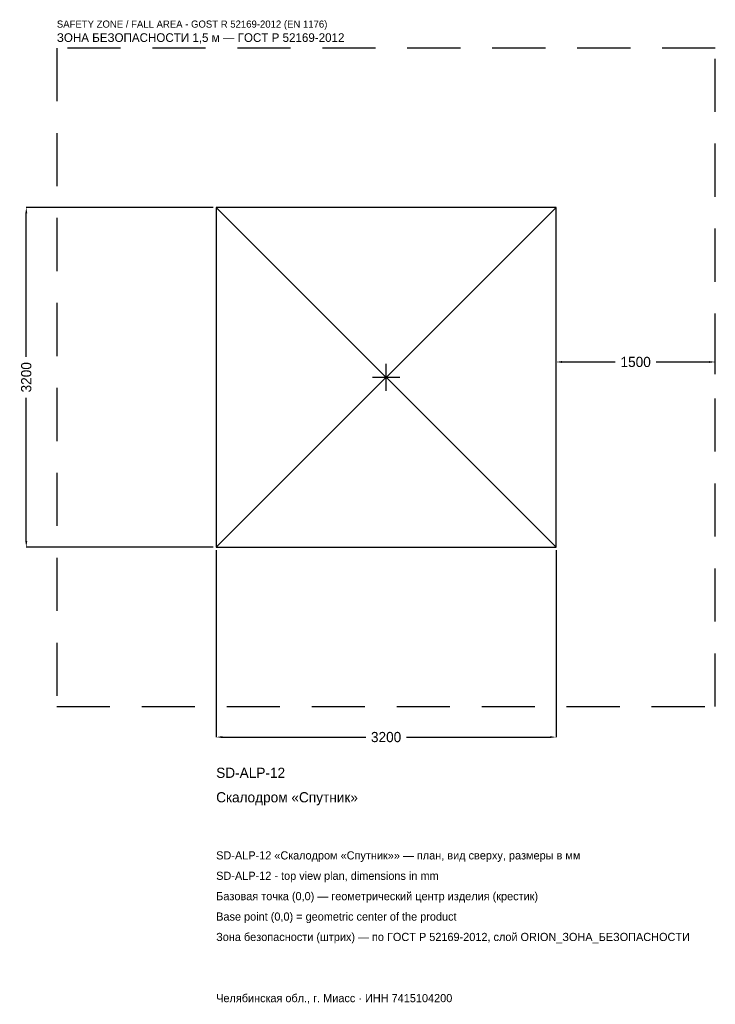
# Model space of a CAD drawing. Header units: metres. Extents: x -3450 to 3100, y -5904 to 3367.
import ezdxf

# ---------------------------------------------------------------- set-up
doc = ezdxf.new("R2010")
doc.units = ezdxf.units.M
doc.linetypes.add('DASHED', pattern=[800, 500, -300])
for name, color, linetype in [('ЗСК_ДАННЫЕ', 3, 'Continuous'), ('ЗСК_ЗОНА_БЕЗОПАСНОСТИ', 1, 'Continuous'), ('ЗСК_КОНТУР', 7, 'Continuous'), ('ЗСК_РАЗМЕРЫ', 8, 'Continuous')]:
    doc.layers.add(name, color=color, linetype=linetype)
doc.dimstyles.new('ORION', dxfattribs={"dimtxt": 96, "dimasz": 57.6, "dimexe": 1.25, "dimexo": 28.8, "dimtad": 1, "dimdec": 0, "dimcen": 2.5, "dimazin": 3, "dimtfac": 1, "dimtmove": 0, "dimatfit": 3})

# ---------------------------------------------------------------- blocks, each defined once
blk = doc.blocks.new('_CLOSEDFILLED')
at = {"color": 0, "linetype": 'BYBLOCK'}
blk.add_solid([(-1, 0.16), (0, 0), (-1, -0.16)], dxfattribs=at)
blk = doc.blocks.new('*D1')
for p, q in [((-1600, -1628.8), (-1600, -3388)), ((1600, -1628.8), (1600, -3388)), ((-1542.4, -3388), (-192, -3388)), ((192, -3388), (1542.4, -3388))]:
    blk.add_line(p, q)
at = {"layer": 'Defpoints'}
for p in [(-1600, -1600), (1600, -1600), (-1600, -3388)]:
    blk.add_point(p, dxfattribs=at)
at = {"layer": 'ЗСК_РАЗМЕРЫ', "xscale": 57.599999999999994, "yscale": 57.599999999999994, "rotation": 180}
blk.add_blockref('_CLOSEDFILLED', (-1600, -3388), dxfattribs=at)
at = {"layer": 'ЗСК_РАЗМЕРЫ', "xscale": 57.599999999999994, "yscale": 57.599999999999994}
blk.add_blockref('_CLOSEDFILLED', (1600, -3388), dxfattribs=at)
at = {"layer": 'ЗСК_РАЗМЕРЫ', "insert": (0, -3388), "char_height": 96, "attachment_point": 5}
blk.add_mtext('3200', dxfattribs=at)
blk = doc.blocks.new('*D2')
for p, q in [((-1628.8, 1600), (-3388, 1600)), ((-3388, 192), (-3388, 1542.4)), ((-3388, -1542.4), (-3388, -192)), ((-1628.8, -1600), (-3388, -1600))]:
    blk.add_line(p, q)
at = {"layer": 'Defpoints'}
for p in [(-1600, 1600), (-3388, -1600), (-1600, -1600)]:
    blk.add_point(p, dxfattribs=at)
at = {"layer": 'ЗСК_РАЗМЕРЫ', "xscale": 57.599999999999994, "yscale": 57.599999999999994}
for p, rotation in [((-3388, 1600), 90), ((-3388, -1600), 270)]:
    blk.add_blockref('_CLOSEDFILLED', p, dxfattribs=dict(at, rotation=rotation))
at = {"layer": 'ЗСК_РАЗМЕРЫ', "insert": (-3388, 0), "char_height": 96, "attachment_point": 5, "rotation": 90}
blk.add_mtext('3200', dxfattribs=at)
blk = doc.blocks.new('*D3')
for p, q in [((1600, 28.8), (1600, 144)), ((1657.6, 144), (2158, 144)), ((2542, 144), (3042.4, 144)), ((3100, 28.8), (3100, 144))]:
    blk.add_line(p, q)
at = {"layer": 'Defpoints'}
for p in [(1600, 144), (1600, 0), (3100, 0)]:
    blk.add_point(p, dxfattribs=at)
at = {"layer": 'ЗСК_РАЗМЕРЫ', "xscale": 57.599999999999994, "yscale": 57.599999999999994, "rotation": 180}
blk.add_blockref('_CLOSEDFILLED', (1600, 144), dxfattribs=at)
at = {"layer": 'ЗСК_РАЗМЕРЫ', "xscale": 57.599999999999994, "yscale": 57.599999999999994}
blk.add_blockref('_CLOSEDFILLED', (3100, 144), dxfattribs=at)
at = {"layer": 'ЗСК_РАЗМЕРЫ', "insert": (2350, 144), "char_height": 96, "attachment_point": 5}
blk.add_mtext('1500', dxfattribs=at)
blk = doc.blocks.new('ОРИОН SD-ALP-12 Скалодром Спутник')
at = {"layer": 'ЗСК_ЗОНА_БЕЗОПАСНОСТИ', "linetype": 'DASHED'}
blk.add_lwpolyline([(-3100, -3100), (3100, -3100), (3100, 3100), (-3100, 3100)], close=True, dxfattribs=at)
at = {"layer": 'ЗСК_КОНТУР'}
for p, q in [((-1600, -1600), (1600, 1600)), ((-1600, 1600), (1600, -1600))]:
    blk.add_line(p, q, dxfattribs=at)
blk.add_lwpolyline([(-1600, -1600), (1600, -1600), (1600, 1600), (-1600, 1600)], close=True, dxfattribs=at)
at = {"layer": 'ЗСК_РАЗМЕРЫ'}
for p, q in [((0, -128), (0, 128)), ((-128, 0), (128, 0))]:
    blk.add_line(p, q, dxfattribs=at)
at = {"layer": 'ЗСК_ДАННЫЕ'}
for tag, p in [('АРТИКУЛ', (-1600, -3772)), ('НАИМЕНОВАНИЕ', (-1600, -4002.4))]:
    blk.add_attdef(tag, p, '', height=96, dxfattribs=at)
at = {"layer": 'ЗСК_ДАННЫЕ', "flags": 1}
for tag, p in [('ПРОИЗВОДИТЕЛЬ', (-1600, -4232.8)), ('ТЕЛЕФОН', (-1600, -4463.2)), ('САЙТ', (-1600, -4924)), ('АДРЕС', (-1600, -5154.4)), ('РЕКВИЗИТЫ', (-1600, -5384.8)), ('ГАБАРИТЫ', (-1600, -5615.2)), ('ЗОНА_БЕЗОПАСНОСТИ', (-1600, -5845.6))]:
    blk.add_attdef(tag, p, '', height=96, dxfattribs=at)
at = {"layer": 'ЗСК_ЗОНА_БЕЗОПАСНОСТИ', "color": 1}
for s, height, p in [('SAFETY ZONE / FALL AREA - GOST R 52169-2012 (EN 1176)', 67.2, (-3100, 3292)), ('ЗОНА БЕЗОПАСНОСТИ 1,5 м — ГОСТ Р 52169-2012', 81.6, (-3100, 3157.6))]:
    blk.add_text(s, height=height, dxfattribs=at).set_placement(p)
at = {"layer": 'ЗСК_РАЗМЕРЫ'}
dim = blk.add_linear_dim(base=(-3388, -1600), p1=(-1600, -1600), p2=(-1600, 1600), angle=90, dimstyle='ORION', dxfattribs=at)
dim.commit()
dim.dimension.update_dxf_attribs({"geometry": '*D2', "text_midpoint": (-3388, 0)})
for base, p1, p2, picture, middle in [((1600, 144), (1600, 0), (3100, 0), '*D3', (2350, 144)), ((-1600, -3388), (-1600, -1600), (1600, -1600), '*D1', (0, -3388))]:
    dim = blk.add_linear_dim(base=base, p1=p1, p2=p2, dimstyle='ORION', dxfattribs=at)
    dim.commit()
    dim.dimension.update_dxf_attribs({"geometry": picture, "text_midpoint": middle})

msp = doc.modelspace()

# ---------------------------------------------------------------- block references
msp.add_blockref('ОРИОН SD-ALP-12 Скалодром Спутник', (0, 0)).add_auto_attribs({'АРТИКУЛ': 'SD-ALP-12', 'НАИМЕНОВАНИЕ': 'Скалодром «Спутник»'})

# ---------------------------------------------------------------- texts
at = {"layer": 'ЗСК_ДАННЫЕ', "color": 3}
for s, p in [('SD-ALP-12 «Скалодром «Спутник»» — план, вид сверху, размеры в мм', (-1600, -4540)), ('SD-ALP-12 - top view plan, dimensions in mm', (-1600, -4732)), ('Челябинская обл., г. Миасс · ИНН 7415104200', (-1600, -5884))]:
    msp.add_text(s, height=76.8, dxfattribs=at).set_placement(p)
at = {"layer": 'ЗСК_ДАННЫЕ', "color": 7}
for s, p in [('Базовая точка (0,0) — геометрический центр изделия (крестик)', (-1600, -4924)), ('Base point (0,0) = geometric center of the product', (-1600, -5116))]:
    msp.add_text(s, height=76.8, dxfattribs=at).set_placement(p)
at = {"layer": 'ЗСК_ДАННЫЕ', "color": 1}
msp.add_text('Зона безопасности (штрих) — по ГОСТ Р 52169-2012, слой ORION_ЗОНА_БЕЗОПАСНОСТИ', height=76.8, dxfattribs=at).set_placement((-1600, -5308))

doc.saveas('drawing.dxf')
